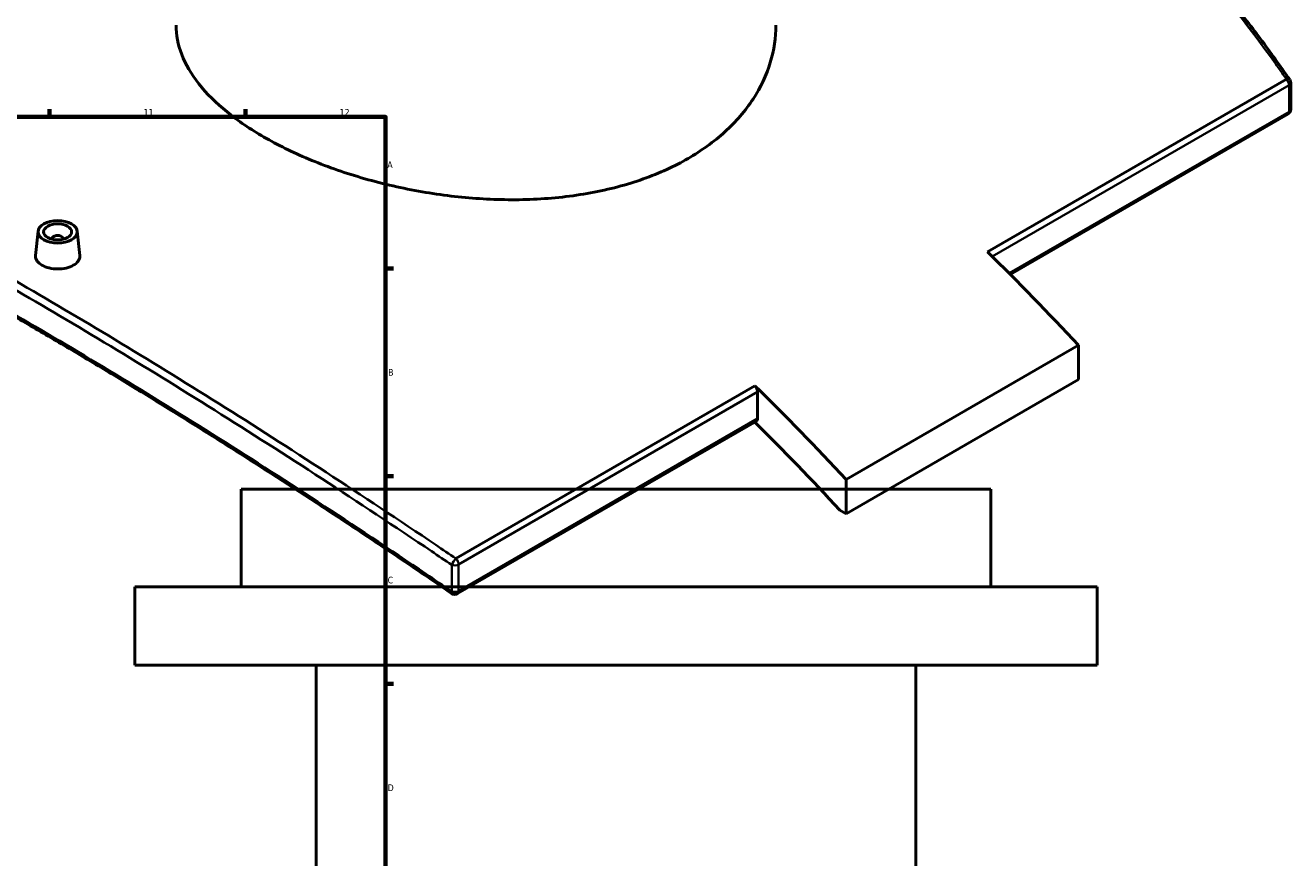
# Model space of a CAD drawing. Header units: millimetres. Extents: x -604 to 1145, y -409 to 894.
# Tile 10 of 11: x 692 to 1145, y 309 to 607. Entities that reach past the tile are written whole.
import ezdxf

# ---------------------------------------------------------------- set-up
doc = ezdxf.new("R2010")
doc.units = ezdxf.units.MM
for name, color, linetype, lineweight in [('Border (ANSI)', 7, 'Continuous', 70), ('Visible (ANSI)', 7, 'Continuous', 50), ('Visible Narrow (ANSI)', 7, 'Continuous', 35)]:
    doc.layers.add(name, color=color, linetype=linetype, lineweight=lineweight)
doc.styles.add('Note Text (ANSI)', font='tahoma.ttf')

# ---------------------------------------------------------------- blocks, each defined once
blk = doc.blocks.new('Borders Default Border')
at = {"layer": 'Border (ANSI)'}
for p, q in [((700.83, 574), (700.83, 576.8)), ((770.92, 574), (770.92, 576.8)), ((821, 519.75), (823.8, 519.75)), ((821, 445.5), (823.8, 445.5)), ((821, 371.25), (823.8, 371.25))]:
    blk.add_line(p, q, dxfattribs=at)
at = {"layer": 'Border (ANSI)', "flags": 128}
blk.add_lwpolyline([(20, 20), (20, 574), (821, 574), (821, 20), (20, 20)], dxfattribs=at)
at = {"layer": 'Border (ANSI)', "color": 5, "true_color": 0x0000ff, "char_height": 2.4, "attachment_point": 7, "style": 'Note Text (ANSI)'}
for s, insert in [('11', (734.43, 574.4)), ('12', (804.52, 574.4)), ('A', (821.58, 555.68)), ('B', (821.87, 481.43)), ('C', (821.71, 407.13)), ('D', (821.72, 332.93))]:
    blk.add_mtext(s, dxfattribs=dict(at, insert=insert))

msp = doc.modelspace()

# ---------------------------------------------------------------- linework, layer by layer
at = {"layer": 'Visible (ANSI)'}
for p, q in [((1144.55, 576.67), (1144.55, 586.17)), ((1143.55, 574.93), (1044.32, 517.64)), ((696.76, 533.12), (695.83, 524.48)), ((701.74, 530.42), (701.74, 530.22)), ((705.74, 530.42), (705.74, 530.22)), ((710.73, 533.12), (711.66, 524.48)), ((1068.68, 492.31), (985.6, 444.34)), ((1068.68, 492.31), (1068.68, 480.06)), ((1068.68, 480.06), (985.6, 432.09)), ((953.99, 466.17), (953.99, 475.67)), ((953.57, 465.25), (846.68, 403.54)), ((985.6, 432.09), (985.6, 444.34)), ((1037.38, 440.93), (769.38, 440.93)), ((769.38, 405.93), (769.38, 440.93)), ((1037.38, 405.93), (1037.38, 440.93)), ((983.37, 433.38), (985.6, 432.09)), ((1075.38, 405.93), (731.38, 405.93)), ((731.38, 377.93), (731.38, 405.93)), ((1075.38, 377.93), (1075.38, 405.93)), ((1075.38, 377.93), (731.38, 377.93)), ((796.18, 205.93), (796.18, 377.93)), ((1010.58, 205.93), (1010.58, 377.93))]:
    msp.add_line(p, q, dxfattribs=at)
for centre, start, end in [((1142.55, 586.17), 0, 34.5833), ((1142.55, 576.67), 300, 0), ((845.68, 405.27), 235.5726, 300)]:
    msp.add_arc(centre, 2, start, end, dxfattribs=at)
for major_axis in [(-7, 0), (5, 0)]:
    msp.add_ellipse((703.74, 532.87), major_axis=major_axis, ratio=0.57735, dxfattribs=at)
for centre, major_axis, start_param, end_param in [((703.74, 530.42), (-2, 0), 2.963882, 6.460896), ((894.84, 132.4), (307.5, -532.61), 1.944944, 2.025312), ((952.57, 476.49), (1, -1.73), 0.785398, 2.025312), ((811.75, 84.43), (-307.5, 532.61), 5.086536, 5.166905), ((952.57, 466.98), (1, -1.73), 0, 0.785398), ((811.75, 84.43), (300, -519.62), 1.93976, 2.016934)]:
    msp.add_ellipse(centre, major_axis=major_axis, ratio=0.57735, start_param=start_param, end_param=end_param, dxfattribs=at)
for points, knots in [([(1144.2, 587.31), (1140.77, 592.28), (1137.26, 597.17), (1130.08, 606.77), (1126.41, 611.47), (1118.92, 620.69), (1115.1, 625.21), (1107.29, 634.03), (1103.31, 638.35), (1095.2, 646.76), (1091.07, 650.87), (1082.66, 658.85), (1078.38, 662.74), (1069.68, 670.28), (1065.26, 673.93), (1056.28, 681.01), (1051.72, 684.43), (1042.48, 691.02), (1037.79, 694.2), (1028.29, 700.31), (1023.48, 703.23), (1015.9, 707.6), (1013.17, 709.12), (1010.42, 710.6)], [5.116966, 5.116966, 5.116966, 5.116966, 7.168533, 7.168533, 9.220099, 9.220099, 11.271666, 11.271666, 13.323233, 13.323233, 15.3748, 15.3748, 17.426367, 17.426367, 19.477934, 19.477934, 21.529501, 21.529501, 23.581068, 23.581068, 25.632635, 25.632635, 26.776147, 26.776147, 26.776147, 26.776147]), ([(929.1, 559.11), (924.33, 556.35), (918.94, 553.87), (907.22, 549.71), (900.88, 548.03), (887.68, 545.61), (880.8, 544.85), (866.97, 544.23), (860.02, 544.36), (846.58, 545.32), (839.63, 546.19), (825.8, 548.69), (818.91, 550.31), (805.71, 554.19), (799.37, 556.44), (787.65, 561.37), (782.26, 564.04), (772.72, 569.55), (768.25, 572.57), (760.38, 578.95), (756.97, 582.32), (751.51, 589.23), (749.44, 592.77), (746.74, 599.82), (746.1, 603.33), (746.1, 606.73)], [0, 0, 0, 0, 2.023522, 2.023522, 4.047044, 4.047044, 6.070567, 6.070567, 8.094089, 8.094089, 10.117546, 10.117546, 12.141003, 12.141003, 14.164461, 14.164461, 16.187918, 16.187918, 18.211375, 18.211375, 20.234833, 20.234833, 22.25829, 22.25829, 24.281748, 24.281748, 24.281748, 24.281748]), ([(960.5, 606.73), (960.5, 602.37), (959.85, 597.86), (957.15, 588.93), (955.08, 584.52), (949.62, 576.17), (946.21, 572.22), (938.34, 565.07), (933.87, 561.86), (929.1, 559.11)], [56.657584, 56.657584, 56.657584, 56.657584, 58.681106, 58.681106, 60.704628, 60.704628, 62.72815, 62.72815, 64.751672, 64.751672, 64.751672, 64.751672]), ([(844.55, 403.62), (839.04, 407.4), (833.53, 411.14), (822.55, 418.55), (817.07, 422.22), (806.15, 429.47), (800.71, 433.06), (789.87, 440.14), (784.48, 443.63), (773.75, 450.53), (768.41, 453.94), (757.81, 460.65), (752.54, 463.95), (742.08, 470.46), (736.89, 473.66), (726.6, 479.95), (721.49, 483.04), (711.39, 489.1), (706.38, 492.08), (696.48, 497.9), (691.59, 500.76), (681.91, 506.34), (677.13, 509.07), (667.69, 514.39), (663.03, 516.99), (653.84, 522.05), (649.31, 524.52), (640.4, 529.3), (636.01, 531.63), (627.37, 536.13), (623.12, 538.32), (614.78, 542.54), (610.68, 544.57), (602.64, 548.5), (598.7, 550.39), (591.93, 553.56), (589.08, 554.88), (582.05, 558.06), (577.94, 559.88), (569.91, 563.32), (565.99, 564.94), (562.18, 566.47)], [5.187343, 5.187343, 5.187343, 5.187343, 7.24537, 7.24537, 9.303397, 9.303397, 11.361424, 11.361424, 13.419452, 13.419452, 15.477479, 15.477479, 17.535506, 17.535506, 19.593534, 19.593534, 21.651561, 21.651561, 23.709588, 23.709588, 25.767615, 25.767615, 27.825643, 27.825643, 29.88367, 29.88367, 31.941697, 31.941697, 33.999725, 33.999725, 36.057752, 36.057752, 38.115779, 38.115779, 40.173806, 40.173806, 41.717327, 41.717327, 44.032608, 44.032608, 46.347888, 46.347888, 46.347888, 46.347888]), ([(709.35, 520.94), (708.65, 520.53), (707.76, 520.18), (705.8, 519.72), (704.74, 519.61), (702.75, 519.62), (701.69, 519.74), (699.73, 520.22), (698.84, 520.57), (697.43, 521.39), (696.82, 521.9), (696.01, 523.02), (695.81, 523.63), (695.81, 524.29), (695.82, 524.38), (695.83, 524.48)], [0, 0, 0, 0, 0.298721, 0.298721, 0.597442, 0.597442, 0.896124, 0.896124, 1.194807, 1.194807, 1.493489, 1.493489, 1.792172, 1.792172, 1.840677, 1.840677, 1.840677, 1.840677]), ([(711.66, 524.48), (711.67, 524.38), (711.67, 524.29), (711.67, 523.61), (711.47, 523), (710.67, 521.86), (710.06, 521.34), (709.35, 520.94)], [4.1331092, 4.1331092, 4.1331092, 4.1331092, 4.1817853, 4.1817853, 4.4805062, 4.4805062, 4.7792271, 4.7792271, 4.7792271, 4.7792271])]:
    msp.add_open_spline(points, degree=3, knots=knots, dxfattribs=at)
at = {"layer": 'Visible Narrow (ANSI)'}
for p, q in [((1143.01, 587.45), (1036.12, 525.74)), ((1037.82, 524.07), (1143.96, 585.36)), ((1143.96, 585.36), (1143.96, 575.85)), ((1143.96, 575.85), (1043.89, 518.07)), ((953.03, 477.77), (846.14, 416.06)), ((847.1, 413.96), (953.99, 475.67)), ((953.99, 466.17), (847.1, 404.45)), ((844.63, 413.79), (844.63, 404.29)), ((847.1, 404.45), (847.1, 413.96))]:
    msp.add_line(p, q, dxfattribs=at)
for centre, major_axis, ratio, start_param, end_param in [((1142.55, 586.17), (1.65, 1.14), 0.475175, 0, 0.985847), ((1142.55, 586.17), (1, -1.73), 0.57735, 0.785398, 2.025312), ((1142.55, 586.17), (2, 0), 0.57735, 5.497787, 6.283185), ((1142.55, 576.67), (1, -1.73), 0.57735, 0, 0.785398), ((1142.55, 576.67), (2, 0), 0.57735, 5.497787, 6.283185), ((845.68, 414.78), (-1.12, -1.65), 0.224681, 3.993973, 5.490387), ((845.68, 414.78), (2, 0), 0.57735, 4.157777, 5.497787), ((845.68, 414.78), (-1, 1.73), 0.57735, 3.926991, 5.166905), ((845.68, 405.27), (-1.13, -1.65), 0.220469, 5.491387, 6.283185), ((845.68, 405.27), (-2, 0), 0.57735, 1.016184, 2.356194), ((845.68, 405.27), (1, -1.73), 0.57735, 0, 0.785398)]:
    msp.add_ellipse(centre, major_axis=major_axis, ratio=ratio, start_param=start_param, end_param=end_param, dxfattribs=at)
for points, knots in [([(1010.07, 710.15), (1012.75, 708.7), (1015.41, 707.21), (1018.05, 705.68), (1041.18, 692.33), (1063.01, 676.07), (1103.33, 638.5), (1121.81, 617.2), (1140.01, 591.75), (1141.52, 589.61), (1143.01, 587.45)], [-26.688896, -26.688896, -26.688896, -26.688896, -25.570782, -25.570782, -25.570782, -15.789561, -15.789561, -6.008344, -6.008344, -5.116966, -5.116966, -5.116966, -5.116966]), ([(846.14, 416.06), (843.74, 417.69), (841.33, 419.32), (812.63, 438.7), (786.59, 455.64), (736.11, 487.34), (711.67, 502.08), (688.54, 515.44), (663.16, 530.09), (639.35, 543.08), (606.69, 559.62), (596.32, 564.65), (578.22, 572.97), (570.35, 576.41), (562.85, 579.49)], [-41.922943, -41.922943, -41.922943, -41.922943, -41.030648, -41.030648, -31.249882, -31.249882, -21.46911, -21.46911, -21.46911, -10.734555, -10.734555, -5.367278, -5.367278, -0.869408, -0.869408, -0.869408, -0.869408]), ([(562.34, 576.77), (569.6, 573.76), (577.22, 570.41), (595.02, 562.2), (605.38, 557.17), (637.99, 540.61), (661.77, 527.63), (687.13, 512.99), (710.23, 499.65), (734.65, 484.93), (785.11, 453.29), (811.13, 436.38), (839.82, 417.05), (842.23, 415.42), (844.63, 413.79)], [1.015262, 1.015262, 1.015262, 1.015262, 5.367278, 5.367278, 10.734555, 10.734555, 21.46911, 21.46911, 21.46911, 31.249882, 31.249882, 41.030648, 41.030648, 41.922943, 41.922943, 41.922943, 41.922943]), ([(844.63, 404.29), (841.55, 406.39), (838.48, 408.49), (809.49, 428.16), (783.84, 444.93), (734.06, 476.27), (709.95, 490.83), (687.13, 504.01), (664.3, 517.19), (642.75, 528.98), (602.92, 549.38), (584.64, 557.98), (566.18, 565.7), (564.25, 566.5), (562.34, 567.27)], [5.187343, 5.187343, 5.187343, 5.187343, 6.331543, 6.331543, 15.993401, 15.993401, 25.655265, 25.655265, 25.655265, 35.317128, 35.317128, 44.978986, 44.978986, 46.123212, 46.123212, 46.123212, 46.123212])]:
    msp.add_open_spline(points, degree=3, knots=knots, dxfattribs=at)

# ---------------------------------------------------------------- block references
msp.add_blockref('Borders Default Border', (0, 0))

doc.saveas('drawing.dxf')
